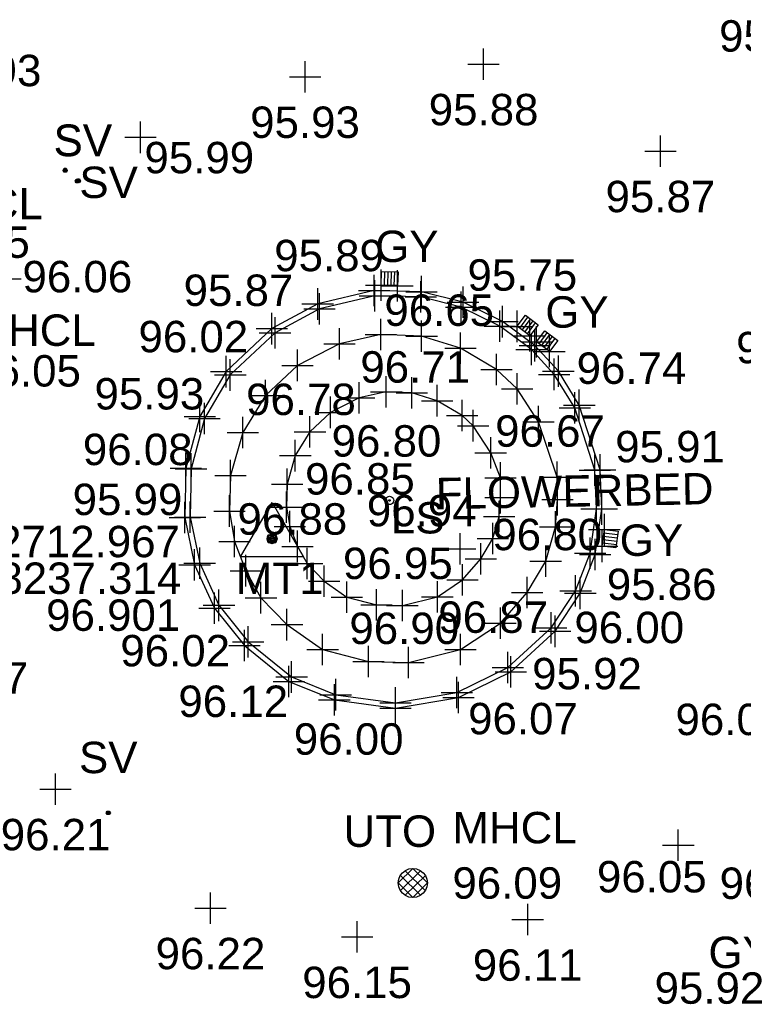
# Model space of a CAD drawing. Header units: metres. Extents: x 610185 to 614128, y 655663 to 660921.
# Tile 33 of 94: x 612707 to 612724, y 658226 to 658250. Entities that reach past the tile are written whole.
import ezdxf
from ezdxf.enums import TextEntityAlignment as Align

# ---------------------------------------------------------------- set-up
doc = ezdxf.new("R2010")
doc.units = ezdxf.units.M
doc.header["$MEASUREMENT"] = 0
for name, color, linetype in [('CONTOUR_ELEVATION', 56, 'Continuous'), ('CONTOUR_SYMBOL', 56, 'Continuous'), ('CONTROL_ID', 1, 'Continuous'), ('CONTROL_SYMBOL', 1, 'Continuous'), ('CONTROL_XYZ', 1, 'Continuous'), ('DETAIL_DES', 250, 'Continuous'), ('FBED_ELEVATION', 255, 'Continuous'), ('GULLY_CODE', 132, 'Continuous'), ('GULLY_SYMBOL', 132, 'Continuous'), ('HELP_POINT', 250, 'Continuous'), ('KERB_BOTTOM_ELEVATION', 7, 'Continuous'), ('KERB_BOTTOM_LINE', 7, 'Continuous'), ('KERB_BOTTOM_SYMBOL', 7, 'Continuous'), ('KERB_TOP_ELEVATION', 252, 'Continuous'), ('KERB_TOP_LINE', 252, 'Continuous'), ('KERB_TOP_SYMBOL', 252, 'Continuous'), ('LAMP_STANDARD_CODE', 19, 'Continuous'), ('LAMP_STANDARD_SYMBOL', 19, 'Continuous'), ('MANHOLE_CIRCULAR_CODE', 151, 'Continuous'), ('MANHOLE_CIRCULAR_ELEVATION', 151, 'Continuous'), ('MANHOLE_CIRCULAR_SYMBOL', 151, 'Continuous'), ('METAL_SPOTHEIGHT_ELEVATION', 250, 'Continuous'), ('METAL_SPOTHEIGHT_SYMBOL', 250, 'Continuous'), ('STOP_VALVE_CODE', 142, 'Continuous'), ('STOP_VALVE_SYMBOL', 142, 'Continuous'), ('SURFACE_CHANGE_ELEVATION', 42, 'Continuous'), ('SURFACE_CHANGE_LINE', 42, 'Continuous'), ('SURFACE_CHANGE_SYMBOL', 42, 'Continuous'), ('TEXTS', 7, 'Continuous'), ('WHITE_LINE_SOLID_ELEVATION', 254, 'Continuous')]:
    doc.layers.add(name, color=color, linetype=linetype)
doc.styles.add('REGULAR', font='swissl.ttf')

# ---------------------------------------------------------------- blocks, each defined once
blk = doc.blocks.new('S049')
at = {"color": 0}
for p, q in [((-0.5, 0), (-0.25, 0.43)), ((-0.25, -0.43), (-0.5, 0)), ((-0.3, 0), (-0.29, 0.08)), ((-0.29, -0.08), (-0.3, 0)), ((-0.29, 0.08), (-0.26, 0.15)), ((-0.26, 0.15), (-0.2, 0.22)), ((-0.25, 0.43), (0.25, 0.43)), ((-0.2, 0.22), (-0.15, 0.26)), ((-0.15, 0.26), (-0.08, 0.29)), ((0, 0.15), (-0.15, 0)), ((-0.15, 0), (-0.13, 0.08)), ((-0.13, -0.08), (-0.15, 0)), ((-0.15, 0), (0, -0.15)), ((-0.15, 0), (0.15, 0)), ((-0.13, 0.08), (-0.08, 0.13)), ((0.08, 0.13), (-0.13, -0.08)), ((-0.13, 0.08), (0.08, -0.13)), ((-0.08, 0.29), (0, 0.3)), ((-0.08, 0.13), (0, 0.15)), ((0.13, -0.08), (-0.08, 0.13)), ((-0.08, -0.13), (0.13, 0.08)), ((0, 0.3), (0.08, 0.29)), ((0, 0.15), (0.08, 0.13)), ((0, -0.15), (0, 0.15)), ((0.15, 0), (0, 0.15)), ((0, -0.15), (0.15, 0)), ((0.08, 0.29), (0.15, 0.26)), ((0.08, 0.13), (0.13, 0.08)), ((0.13, 0.08), (0.15, 0)), ((0.15, 0), (0.13, -0.08)), ((0.15, 0.26), (0.2, 0.22)), ((0.2, 0.22), (0.26, 0.15)), ((0.25, 0.43), (0.5, 0)), ((0.5, 0), (0.25, -0.43)), ((0.26, 0.15), (0.29, 0.08)), ((0.29, 0.08), (0.3, 0)), ((0.3, 0), (0.29, -0.08)), ((-0.26, -0.15), (-0.29, -0.08)), ((-0.2, -0.22), (-0.26, -0.15)), ((0.25, -0.43), (-0.25, -0.43)), ((-0.15, -0.26), (-0.2, -0.22)), ((-0.08, -0.29), (-0.15, -0.26)), ((-0.08, -0.13), (-0.13, -0.08)), ((0, -0.15), (-0.08, -0.13)), ((0, -0.3), (-0.08, -0.29)), ((0.08, -0.13), (0, -0.15)), ((0.08, -0.29), (0, -0.3)), ((0.13, -0.08), (0.08, -0.13)), ((0.15, -0.26), (0.08, -0.29)), ((0.2, -0.22), (0.15, -0.26)), ((0.26, -0.15), (0.2, -0.22)), ((0.29, -0.08), (0.26, -0.15))]:
    blk.add_line(p, q, dxfattribs=at)
blk = doc.blocks.new('046')
at = {"color": 0}
for p, q in [((-0.5, 0), (-0.48, 0.13)), ((-0.48, -0.13), (-0.5, 0)), ((-0.48, 0.13), (-0.43, 0.25)), ((-0.43, 0.25), (-0.35, 0.35)), ((-0.35, 0.35), (-0.25, 0.43)), ((-0.25, 0.43), (-0.13, 0.48)), ((-0.13, 0.48), (0, 0.5)), ((-0.08, 0), (0.06, 0.06)), ((-0.08, 0), (-0.07, 0.03)), ((-0.07, -0.03), (-0.08, 0)), ((0.08, 0), (-0.08, 0)), ((0.06, -0.06), (-0.08, 0)), ((-0.07, 0.03), (-0.06, 0.06)), ((0, 0.08), (-0.06, -0.06)), ((-0.06, 0.06), (-0.03, 0.07)), ((0, -0.08), (-0.06, 0.06)), ((-0.06, 0.06), (0.06, 0.06)), ((-0.06, -0.06), (-0.06, 0.06)), ((-0.06, 0.06), (0.08, 0)), ((0.08, 0), (-0.06, -0.06)), ((-0.03, 0.07), (0, 0.08)), ((0, 0.5), (0.13, 0.48)), ((0, 0.08), (0.03, 0.07)), ((0, -0.08), (0, 0.08)), ((0.06, -0.06), (0, 0.08)), ((0.06, 0.06), (0, -0.08)), ((0.03, 0.07), (0.06, 0.06)), ((0.06, 0.06), (0.07, 0.03)), ((0.06, 0.06), (0.06, -0.06)), ((0.07, 0.03), (0.08, 0)), ((0.08, 0), (0.07, -0.03)), ((0.13, 0.48), (0.25, 0.43)), ((0.25, 0.43), (0.35, 0.35)), ((0.35, 0.35), (0.43, 0.25)), ((0.43, 0.25), (0.48, 0.13)), ((0.48, 0.13), (0.5, 0)), ((0.5, 0), (0.48, -0.13)), ((-0.43, -0.25), (-0.48, -0.13)), ((-0.35, -0.35), (-0.43, -0.25)), ((-0.25, -0.43), (-0.35, -0.35)), ((-0.13, -0.48), (-0.25, -0.43)), ((0, -0.5), (-0.13, -0.48)), ((-0.06, -0.06), (-0.07, -0.03)), ((-0.03, -0.07), (-0.06, -0.06)), ((-0.06, -0.06), (0.06, -0.06)), ((0, -0.08), (-0.03, -0.07)), ((0.03, -0.07), (0, -0.08)), ((0.13, -0.48), (0, -0.5)), ((0.06, -0.06), (0.03, -0.07)), ((0.07, -0.03), (0.06, -0.06)), ((0.25, -0.43), (0.13, -0.48)), ((0.35, -0.35), (0.25, -0.43)), ((0.43, -0.25), (0.35, -0.35)), ((0.48, -0.13), (0.43, -0.25))]:
    blk.add_line(p, q, dxfattribs=at)
blk = doc.blocks.new('093')
at = {"color": 0}
for p, q in [((-0.5, 0), (0, 0.5)), ((-0.43, 0.25), (-0.35, 0.35)), ((0.26, 0.42), (-0.42, -0.26)), ((-0.35, 0.35), (-0.25, 0.43)), ((0.42, -0.26), (-0.26, 0.42)), ((-0.25, 0.43), (-0.13, 0.48)), ((-0.13, 0.48), (0, 0.5)), ((0, 0.5), (0.13, 0.48)), ((0, 0.5), (0.5, 0)), ((0.13, 0.48), (0.25, 0.43)), ((0.25, 0.43), (0.35, 0.35)), ((0.35, 0.35), (0.43, 0.25)), ((-0.5, 0), (-0.48, 0.13)), ((-0.48, -0.13), (-0.5, 0)), ((0, -0.5), (-0.5, 0)), ((-0.48, 0.13), (-0.43, 0.25)), ((-0.42, 0.25), (0.26, -0.42)), ((-0.26, -0.42), (0.43, 0.25)), ((0.5, 0), (0, -0.5)), ((0.43, 0.25), (0.48, 0.13)), ((0.48, 0.13), (0.5, 0)), ((0.5, 0), (0.48, -0.13)), ((-0.43, -0.25), (-0.48, -0.13)), ((-0.35, -0.35), (-0.43, -0.25)), ((0.43, -0.25), (0.35, -0.35)), ((0.48, -0.13), (0.43, -0.25)), ((-0.25, -0.43), (-0.35, -0.35)), ((-0.13, -0.48), (-0.25, -0.43)), ((0, -0.5), (-0.13, -0.48)), ((0.13, -0.48), (0, -0.5)), ((0.25, -0.43), (0.13, -0.48)), ((0.35, -0.35), (0.25, -0.43))]:
    blk.add_line(p, q, dxfattribs=at)
blk = doc.blocks.new('S061')
at = {"color": 0, "linetype": 'Continuous'}
for p, q in [((0, -0.5), (0, 0.5)), ((-0.5, 0), (0.5, 0))]:
    blk.add_line(p, q, dxfattribs=at)
blk = doc.blocks.new('023')
at = {"color": 0}
for p, q in [((-0.5, -0.5), (-0.5, 0.5)), ((-0.5, 0.5), (0.5, 0.5)), ((-0.5, 0.3), (0.5, 0.3)), ((-0.5, 0.1), (0.5, 0.1)), ((0.5, 0.5), (0.5, -0.5)), ((-0.5, -0.1), (0.5, -0.1)), ((-0.5, -0.3), (0.5, -0.3)), ((0.5, -0.5), (-0.5, -0.5))]:
    blk.add_line(p, q, dxfattribs=at)
blk = doc.blocks.new('036')
at = {"color": 0, "linetype": 'Continuous'}
for p, q in [((-0.5, -0.29), (0, 0.58)), ((0, 0.58), (0.5, -0.29)), ((-0.08, 0), (0.06, 0.06)), ((-0.08, 0), (-0.07, 0.03)), ((-0.07, -0.03), (-0.08, 0)), ((0.08, 0), (-0.08, 0)), ((0.06, -0.06), (-0.08, 0)), ((-0.07, 0.03), (-0.06, 0.06)), ((0, 0.08), (-0.06, -0.06)), ((-0.06, 0.06), (-0.03, 0.07)), ((0, -0.08), (-0.06, 0.06)), ((-0.06, 0.06), (0.06, 0.06)), ((-0.06, -0.06), (-0.06, 0.06)), ((-0.06, 0.06), (0.08, 0)), ((0.08, 0), (-0.06, -0.06)), ((-0.03, 0.07), (0, 0.08)), ((0, 0.08), (0.03, 0.07)), ((0, -0.08), (0, 0.08)), ((0.06, -0.06), (0, 0.08)), ((0.06, 0.06), (0, -0.08)), ((0.03, 0.07), (0.06, 0.06)), ((0.06, 0.06), (0.07, 0.03)), ((0.06, 0.06), (0.06, -0.06)), ((0.07, 0.03), (0.08, 0)), ((0.08, 0), (0.07, -0.03)), ((-0.06, -0.06), (-0.07, -0.03)), ((-0.03, -0.07), (-0.06, -0.06)), ((-0.06, -0.06), (0.06, -0.06)), ((0, -0.08), (-0.03, -0.07)), ((0.03, -0.07), (0, -0.08)), ((0.06, -0.06), (0.03, -0.07)), ((0.07, -0.03), (0.06, -0.06)), ((0.5, -0.29), (-0.5, -0.29))]:
    blk.add_line(p, q, dxfattribs=at)

msp = doc.modelspace()

# ---------------------------------------------------------------- linework, layer by layer
at = {"layer": 'KERB_BOTTOM_LINE'}
msp.add_polyline3d([(612720.308, 658240.505, 95.753), (612719.807, 658241.317, 95.742), (612719.247, 658241.926, 95.729), (612718.474, 658242.499, 95.731), (612717.529, 658242.965, 95.755), (612716.539, 658243.215, 95.75), (612715.406, 658243.241, 95.766), (612714.057, 658242.921, 95.818), (612712.964, 658242.332, 95.87), (612711.872, 658241.305, 95.897), (612711.24, 658240.234, 95.929), (612710.906, 658238.999, 95.965), (612710.886, 658237.819, 95.987), (612711.118, 658236.691, 96.004), (612711.592, 658235.659, 96.021), (612712.307, 658234.767, 96.024), (612713.371, 658233.904, 96.003), (612714.455, 658233.468, 96), (612715.919, 658233.268, 95.982), (612717.42, 658233.52, 95.952), (612718.674, 658234.133, 95.92), (612719.728, 658235.104, 95.875), (612720.332, 658236.011, 95.859), (612720.688, 658236.938, 95.83), (612720.844, 658238.025, 95.804), (612720.802, 658238.959, 95.787), (612720.308, 658240.505, 95.753)], dxfattribs=at)
at = {"layer": 'KERB_TOP_LINE'}
msp.add_polyline3d([(612720.202, 658240.439, 95.873), (612719.707, 658241.241, 95.862), (612719.163, 658241.832, 95.849), (612718.408, 658242.392, 95.851), (612717.486, 658242.847, 95.875), (612716.522, 658243.09, 95.87), (612715.42, 658243.116, 95.886), (612714.102, 658242.803, 95.938), (612713.038, 658242.23, 95.99), (612711.97, 658241.226, 96.017), (612711.356, 658240.185, 96.049), (612711.031, 658238.981, 96.085), (612711.011, 658237.831, 96.107), (612711.238, 658236.73, 96.124), (612711.699, 658235.725, 96.141), (612712.396, 658234.855, 96.144), (612713.435, 658234.013, 96.123), (612714.487, 658233.59, 96.12), (612715.917, 658233.395, 96.102), (612717.382, 658233.64, 96.072), (612718.603, 658234.237, 96.04), (612719.633, 658235.186, 95.995), (612720.22, 658236.069, 95.979), (612720.567, 658236.97, 95.95), (612720.719, 658238.032, 95.924), (612720.677, 658238.954, 95.907), (612720.202, 658240.439, 95.873)], dxfattribs=at)
at = {"layer": 'SURFACE_CHANGE_LINE'}
for points in [[(612719.331, 658240.11, 96.649), (612718.822, 658240.893, 96.625), (612718.33, 658241.357, 96.627), (612717.466, 658241.863, 96.631), (612716.541, 658242.152, 96.637), (612715.567, 658242.19, 96.646), (612714.581, 658241.97, 96.661), (612713.575, 658241.456, 96.692), (612712.809, 658240.734, 96.724), (612712.266, 658239.85, 96.778), (612711.974, 658238.823, 96.831), (612711.95, 658237.977, 96.86), (612712.073, 658237.247, 96.883), (612712.341, 658236.552, 96.908), (612712.703, 658235.907, 96.935), (612713.324, 658235.263, 96.931), (612714.176, 658234.667, 96.922), (612715.27, 658234.383, 96.899), (612716.23, 658234.357, 96.865), (612717.472, 658234.668, 96.835), (612718.424, 658235.299, 96.782), (612719.063, 658236.033, 96.738), (612719.504, 658236.779, 96.727), (612719.735, 658237.602, 96.708), (612719.789, 658238.248, 96.7), (612719.782, 658238.786, 96.7), (612719.331, 658240.11, 96.649)], [(612718.19, 658239.369, 96.669), (612717.77, 658240.015, 96.645), (612717.51, 658240.261, 96.647), (612716.912, 658240.612, 96.651), (612716.308, 658240.8, 96.657), (612715.691, 658240.824, 96.666), (612715.046, 658240.68, 96.681), (612714.366, 658240.333, 96.712), (612713.873, 658239.869, 96.744), (612713.523, 658239.299, 96.798), (612713.329, 658238.615, 96.851), (612713.313, 658238.071, 96.88), (612713.391, 658237.608, 96.903), (612713.574, 658237.133, 96.928), (612713.803, 658236.725, 96.955), (612714.211, 658236.302, 96.951), (612714.755, 658235.922, 96.942), (612715.461, 658235.738, 96.919), (612716.08, 658235.722, 96.885), (612716.916, 658235.93, 96.855), (612717.519, 658236.331, 96.802), (612717.956, 658236.833, 96.758), (612718.243, 658237.318, 96.747), (612718.391, 658237.844, 96.728), (612718.428, 658238.296, 96.72), (612718.423, 658238.77, 96.72), (612718.19, 658239.369, 96.669)]]:
    msp.add_polyline3d(points, dxfattribs=at)

# ---------------------------------------------------------------- block references
at = {"layer": 'CONTOUR_SYMBOL', "xscale": 0.75, "yscale": 0.75, "zscale": 0.75}
msp.add_blockref('S061', (612717.459, 658237.073, 96.939), dxfattribs=at)
at = {"layer": 'CONTROL_SYMBOL', "xscale": 1.5, "yscale": 1.5, "zscale": 1.5}
msp.add_blockref('036', (612712.967, 658237.314, 96.901), dxfattribs=at)
at = {"layer": 'GULLY_SYMBOL'}
for p, xscale, yscale, zscale, rotation in [((612715.776, 658243.528, 95.736), 0.3300000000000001, 0.393, 0.3300000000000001, 88.10000000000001), ((612719.074, 658242.407, 95.717), 0.33, 0.378, 0.33, 53.3), ((612719.537, 658242.034, 95.72), 0.33, 0.389, 0.33, 53.2), ((612721.045, 658237.313, 95.807), 0.3300000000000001, 0.401, 0.3300000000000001, 352.9)]:
    msp.add_blockref('023', p, dxfattribs=dict(at, xscale=xscale, yscale=yscale, zscale=zscale, rotation=rotation))
at = {"layer": 'HELP_POINT', "xscale": 0.75, "yscale": 0.75, "zscale": 0.75}
for p in [(612715.574, 658243.37, 95.737), (612715.967, 658243.357, 95.734), (612718.824, 658242.387, 95.716), (612719.128, 658242.161, 95.718), (612719.282, 658242.019, 95.72), (612719.594, 658241.785, 95.719), (612720.906, 658237.532, 95.8), (612720.856, 658237.134, 95.813)]:
    msp.add_blockref('S061', p, dxfattribs=at)
at = {"layer": 'KERB_BOTTOM_SYMBOL', "xscale": 0.75, "yscale": 0.75, "zscale": 0.75}
for p in [(612715.406, 658243.241, 95.766), (612716.539, 658243.215, 95.75), (612714.057, 658242.921, 95.818), (612717.529, 658242.965, 95.755), (612718.474, 658242.499, 95.731), (612712.964, 658242.332, 95.87), (612719.247, 658241.926, 95.729), (612711.872, 658241.305, 95.897), (612719.807, 658241.317, 95.742), (612720.308, 658240.505, 95.753), (612711.24, 658240.234, 95.929), (612710.906, 658238.999, 95.965), (612720.802, 658238.959, 95.787), (612720.844, 658238.025, 95.804), (612710.886, 658237.819, 95.987), (612720.688, 658236.938, 95.83), (612711.118, 658236.691, 96.004), (612720.332, 658236.011, 95.859), (612711.592, 658235.659, 96.021), (612719.728, 658235.104, 95.875), (612712.307, 658234.767, 96.024), (612718.674, 658234.133, 95.92), (612713.371, 658233.904, 96.003), (612714.455, 658233.468, 96), (612717.42, 658233.52, 95.952), (612715.919, 658233.268, 95.982)]:
    msp.add_blockref('S061', p, dxfattribs=at)
at = {"layer": 'KERB_TOP_SYMBOL', "xscale": 0.75, "yscale": 0.75, "zscale": 0.75}
for p in [(612715.42, 658243.116, 95.886), (612716.522, 658243.09, 95.87), (612717.486, 658242.847, 95.875), (612714.102, 658242.803, 95.938), (612718.408, 658242.392, 95.851), (612713.038, 658242.23, 95.99), (612719.163, 658241.832, 95.849), (612711.97, 658241.226, 96.017), (612719.707, 658241.241, 95.862), (612720.202, 658240.439, 95.873), (612711.356, 658240.185, 96.049), (612711.031, 658238.981, 96.085), (612720.677, 658238.954, 95.907), (612720.719, 658238.032, 95.924), (612711.011, 658237.831, 96.107), (612720.567, 658236.97, 95.95), (612711.238, 658236.73, 96.124), (612720.22, 658236.069, 95.979), (612711.699, 658235.725, 96.141), (612719.633, 658235.186, 95.995), (612712.396, 658234.855, 96.144), (612718.603, 658234.237, 96.04), (612713.435, 658234.013, 96.123), (612714.487, 658233.59, 96.12), (612717.382, 658233.64, 96.072), (612715.917, 658233.395, 96.102)]:
    msp.add_blockref('S061', p, dxfattribs=at)
at = {"layer": 'LAMP_STANDARD_SYMBOL', "xscale": 0.2, "yscale": 0.2, "zscale": 0.2}
msp.add_blockref('046', (612715.773, 658238.23, 97.273), dxfattribs=at)
at = {"layer": 'MANHOLE_CIRCULAR_SYMBOL', "xscale": 0.7, "yscale": 0.7, "zscale": 0.7}
msp.add_blockref('093', (612716.329, 658229.093, 96.093), dxfattribs=at)
at = {"layer": 'METAL_SPOTHEIGHT_SYMBOL', "xscale": 0.75, "yscale": 0.75, "zscale": 0.75}
for p in [(612718.021, 658248.649, 95.885), (612713.755, 658248.347, 95.934), (612709.826, 658246.902, 95.992), (612722.245, 658246.573, 95.871), (612706.596, 658243.524, 96.063), (612707.796, 658231.334, 96.206), (612722.673, 658229.995, 96.05), (612711.496, 658228.493, 96.22), (612719.074, 658228.218, 96.108), (612714.999, 658227.804, 96.148)]:
    msp.add_blockref('S061', p, dxfattribs=at)
at = {"layer": 'STOP_VALVE_SYMBOL', "xscale": 0.1, "yscale": 0.1, "zscale": 0.1}
for p in [(612708.023, 658246.121, 96.014), (612708.026, 658246.113, 96.014), (612708.315, 658245.854, 96.021), (612708.341, 658245.864, 96.021), (612709.054, 658230.769, 96.162)]:
    msp.add_blockref('S049', p, dxfattribs=at)
at = {"layer": 'SURFACE_CHANGE_SYMBOL', "xscale": 0.75, "yscale": 0.75, "zscale": 0.75}
for p in [(612715.567, 658242.19, 96.646), (612716.541, 658242.152, 96.637), (612714.581, 658241.97, 96.661), (612717.466, 658241.863, 96.631), (612713.575, 658241.456, 96.692), (612718.33, 658241.357, 96.627), (612712.809, 658240.734, 96.724), (612715.691, 658240.824, 96.666), (612716.308, 658240.8, 96.657), (612718.822, 658240.893, 96.625), (612715.046, 658240.68, 96.681), (612716.912, 658240.612, 96.651), (612714.366, 658240.333, 96.712), (612717.51, 658240.261, 96.647), (612717.77, 658240.015, 96.645), (612719.331, 658240.11, 96.649), (612712.266, 658239.85, 96.778), (612713.873, 658239.869, 96.744), (612713.523, 658239.299, 96.798), (612718.19, 658239.369, 96.669), (612711.974, 658238.823, 96.831), (612713.329, 658238.615, 96.851), (612718.423, 658238.77, 96.72), (612719.782, 658238.786, 96.7), (612718.428, 658238.296, 96.72), (612719.789, 658238.248, 96.7), (612711.95, 658237.977, 96.86), (612713.313, 658238.071, 96.88), (612718.391, 658237.844, 96.728), (612713.391, 658237.608, 96.903), (612719.735, 658237.602, 96.708), (612712.073, 658237.247, 96.883), (612718.243, 658237.318, 96.747), (612713.574, 658237.133, 96.928), (612713.803, 658236.725, 96.955), (612717.956, 658236.833, 96.758), (612719.504, 658236.779, 96.727), (612712.341, 658236.552, 96.908), (612714.211, 658236.302, 96.951), (612717.519, 658236.331, 96.802), (612719.063, 658236.033, 96.738), (612712.703, 658235.907, 96.935), (612714.755, 658235.922, 96.942), (612716.916, 658235.93, 96.855), (612715.461, 658235.738, 96.919), (612716.08, 658235.722, 96.885), (612718.424, 658235.299, 96.782), (612713.324, 658235.263, 96.931), (612714.176, 658234.667, 96.922), (612717.472, 658234.668, 96.835), (612715.27, 658234.383, 96.899), (612716.23, 658234.357, 96.865)]:
    msp.add_blockref('S061', p, dxfattribs=at)

# ---------------------------------------------------------------- texts
at = {"layer": 'CONTOUR_ELEVATION', "style": 'REGULAR'}
msp.add_text('96.94', height=0.75, dxfattribs=at).set_placement((612716.543, 658238.361, 96.939), align=Align.TOP_CENTER)
at = {"layer": 'CONTROL_ID', "style": 'REGULAR'}
msp.add_text('MT1', height=0.75, dxfattribs=at).set_placement((612712.103, 658236.369, 96.901), align=Align.MIDDLE_LEFT)
at = {"layer": 'CONTROL_XYZ', "style": 'REGULAR'}
msp.add_text('612712.967', height=0.75, dxfattribs=at).set_placement((612710.767, 658236.873, 96.901), align=Align.RIGHT)
msp.add_text('658237.314', height=0.75, dxfattribs=at).set_placement((612710.798, 658236.372, 96.901), align=Align.MIDDLE_RIGHT)
msp.add_text('96.901', height=0.75, dxfattribs=at).set_placement((612710.774, 658235.865, 96.901), align=Align.TOP_RIGHT)
at = {"layer": 'DETAIL_DES', "style": 'REGULAR'}
msp.add_text('UTO', height=0.75, dxfattribs=at).set_placement((612714.675, 658230.331, 96.093), align=Align.MIDDLE_LEFT)
at = {"layer": 'FBED_ELEVATION', "style": 'REGULAR'}
msp.add_text('96.06', height=0.75, dxfattribs=at).set_placement((612726.281, 658229.462, 96.058), align=Align.TOP_RIGHT)
at = {"layer": 'GULLY_CODE', "style": 'REGULAR'}
for p in [(612716.188, 658243.923, 95.736), (612720.252, 658242.355, 95.72), (612722.029, 658236.905, 95.807), (612724.149, 658227.061, 95.936)]:
    msp.add_text('GY', height=0.75, dxfattribs=at).set_placement(p, align=Align.CENTER)
at = {"layer": 'KERB_BOTTOM_ELEVATION', "style": 'REGULAR'}
for s, p in [('95.75', (612717.635, 658243.239, 95.755)), ('95.87', (612710.854, 658242.874, 95.87)), ('96.74', (612720.244, 658241.013, 95.742)), ('95.93', (612708.725, 658240.402, 95.929)), ('95.99', (612708.203, 658237.88, 95.987)), ('95.86', (612720.964, 658235.85, 95.859)), ('96.02', (612709.342, 658234.267, 96.024)), ('95.92', (612719.181, 658233.719, 95.92)), ('96.00', (612713.487, 658232.157, 96)), ('95.92', (612722.106, 658226.209, 95.921))]:
    msp.add_text(s, height=0.75, dxfattribs=at).set_placement(p)
at = {"layer": 'KERB_TOP_ELEVATION', "style": 'REGULAR'}
for s, p in [('95.89', (612713.019, 658243.704, 95.886)), ('96.02', (612709.776, 658241.768, 96.017)), ('95.91', (612721.165, 658239.14, 95.907)), ('96.08', (612708.447, 658239.073, 96.085)), ('96.00', (612720.19, 658234.821, 95.995)), ('96.12', (612710.729, 658233.058, 96.123)), ('96.07', (612717.651, 658232.644, 96.072))]:
    msp.add_text(s, height=0.75, dxfattribs=at).set_placement(p)
at = {"layer": 'LAMP_STANDARD_CODE', "style": 'REGULAR'}
msp.add_text('LS', height=0.75, dxfattribs=at).set_placement((612716.447, 658237.441, 97.273), align=Align.CENTER)
at = {"layer": 'MANHOLE_CIRCULAR_CODE', "style": 'REGULAR'}
for p in [(612704.524, 658244.945, 95.951), (612705.788, 658241.921, 96.055), (612717.276, 658230.04, 96.093)]:
    msp.add_text('MHCL', height=0.75, dxfattribs=at).set_placement(p)
at = {"layer": 'MANHOLE_CIRCULAR_ELEVATION', "style": 'REGULAR'}
for s, p in [('95.95', (612704.558, 658244.398, 95.951)), ('96.05', (612705.779, 658241.325, 96.055)), ('96.09', (612717.276, 658229.093, 96.093))]:
    msp.add_text(s, height=0.75, dxfattribs=at).set_placement(p, align=Align.MIDDLE_LEFT)
at = {"layer": 'METAL_SPOTHEIGHT_ELEVATION', "style": 'REGULAR'}
for s, p in [('95.77', (612724.958, 658249.698, 95.765)), ('95.88', (612718.021, 658247.939, 95.885)), ('95.93', (612713.755, 658247.637, 95.934)), ('95.99', (612711.228, 658246.793, 95.992)), ('95.87', (612722.245, 658245.863, 95.871)), ('96.06', (612708.315, 658243.95, 96.063)), ('95.90', (612725.365, 658242.256, 95.901)), ('96.17', (612705.832, 658234.366, 96.165)), ('96.00', (612723.916, 658233.375, 96)), ('96.21', (612707.796, 658230.624, 96.206)), ('96.05', (612722.04, 658229.618, 96.05)), ('96.22', (612711.496, 658227.783, 96.22)), ('96.11', (612719.074, 658227.508, 96.108)), ('96.15', (612714.999, 658227.094, 96.148))]:
    msp.add_text(s, height=0.75, dxfattribs=at).set_placement(p, align=Align.TOP_CENTER)
at = {"layer": 'STOP_VALVE_CODE', "style": 'REGULAR'}
for p in [(612708.445, 658246.458, 96.014), (612708.447, 658246.45, 96.014), (612709.063, 658245.452, 96.021), (612709.054, 658231.716, 96.162)]:
    msp.add_text('SV', height=0.75, dxfattribs=at).set_placement(p, align=Align.CENTER)
at = {"layer": 'SURFACE_CHANGE_ELEVATION', "style": 'REGULAR'}
for s, p in [('96.65', (612715.65, 658242.398, 96.646)), ('96.71', (612715.076, 658241.043, 96.712)), ('96.78', (612712.347, 658240.269, 96.778)), ('96.67', (612718.297, 658239.512, 96.669)), ('96.80', (612714.39, 658239.276, 96.798)), ('96.85', (612713.755, 658238.369, 96.851)), ('96.88', (612712.141, 658237.412, 96.883)), ('96.80', (612718.229, 658237.041, 96.802)), ('96.95', (612714.662, 658236.352, 96.951)), ('96.87', (612716.94, 658235.067, 96.865)), ('96.90', (612714.814, 658234.8, 96.899))]:
    msp.add_text(s, height=0.75, dxfattribs=at).set_placement(p)
at = {"layer": 'TEXTS', "style": 'REGULAR'}
msp.add_text('FLOWERBED', height=0.75, rotation=1.0822, dxfattribs=at).set_placement((612716.878, 658238.392, 96.939), align=Align.MIDDLE_LEFT)
at = {"layer": 'WHITE_LINE_SOLID_ELEVATION', "style": 'REGULAR'}
msp.add_text('95.93', height=0.75, dxfattribs=at).set_placement((612706.146, 658248.873, 95.931), align=Align.TOP_CENTER)

doc.saveas('drawing.dxf')
